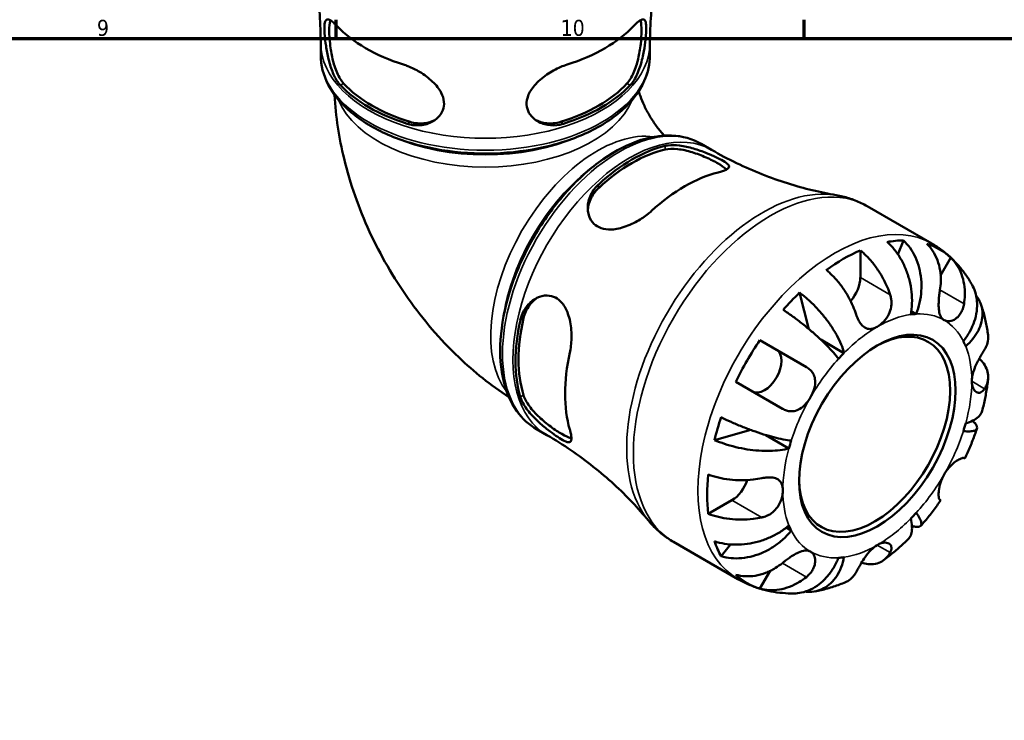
# Model space of a CAD drawing. Header units: millimetres. Extents: x 0 to 903, y 0 to 973.
# Tile 7 of 10: x 583 to 731, y 472 to 577. Entities that reach past the tile are written whole.
import ezdxf

# ---------------------------------------------------------------- set-up
doc = ezdxf.new("R2010")
doc.units = ezdxf.units.MM
for name, color, linetype, lineweight in [('Border (ANSI)', 7, 'Continuous', 70), ('Visible (ANSI)', 7, 'Continuous', 50), ('Visible Narrow (ANSI)', 7, 'Continuous', 35)]:
    doc.layers.add(name, color=color, linetype=linetype, lineweight=lineweight)
doc.styles.add('Note Text (ANSI)', font='tahoma.ttf')

# ---------------------------------------------------------------- blocks, each defined once
blk = doc.blocks.new('Borders Default Border')
at = {"layer": 'Border (ANSI)'}
for p, q in [((630.75, 574), (630.75, 576.8)), ((700.83, 574), (700.83, 576.8))]:
    blk.add_line(p, q, dxfattribs=at)
at = {"layer": 'Border (ANSI)', "flags": 128}
blk.add_lwpolyline([(20, 20), (20, 574), (821, 574), (821, 20), (20, 20)], dxfattribs=at)
at = {"layer": 'Border (ANSI)', "color": 5, "true_color": 0x0000ff, "char_height": 2.4, "attachment_point": 7, "style": 'Note Text (ANSI)'}
for s, insert in [('9', (594.92, 574.35)), ('10', (664.35, 574.35))]:
    blk.add_mtext(s, dxfattribs=dict(at, insert=insert))

msp = doc.modelspace()

# ---------------------------------------------------------------- linework, layer by layer
at = {"layer": 'Visible (ANSI)'}
for p, q in [((628.42, 571.52), (628.42, 573.31)), ((677.72, 571.52), (677.72, 573.31)), ((685.39, 558.23), (686.95, 557.34)), ((710.24, 548.91), (719.9, 543.33)), ((715.68, 543.79), (714.85, 541.69)), ((709.22, 542.3), (709.22, 538.22)), ((722.77, 541.21), (721.24, 538.56)), ((700.11, 535.98), (701.51, 530.53)), ((717.59, 532.79), (716.84, 533.22)), ((694.18, 528.86), (701.14, 524.83)), ((706.77, 526.94), (703.3, 528.94)), ((697.54, 518.6), (690.58, 522.62)), ((660.74, 515.54), (662.3, 514.64)), ((692.8, 515.43), (687.38, 513.92)), ((698.53, 512.67), (695.06, 514.67)), ((724.74, 511.21), (724.86, 511.14)), ((689.99, 504.91), (686.45, 502.87)), ((721.26, 504.9), (721.14, 504.97)), ((698.88, 500.38), (698.13, 500.81)), ((681.24, 498.68), (690.9, 493.1)), ((689.8, 498.3), (688.39, 496.53)), ((695.7, 494.33), (694.18, 491.68))]:
    msp.add_line(p, q, dxfattribs=at)
for centre, major_axis, start_param, end_param in [((653.07, 582.91), (25.35, 0), 3.6456, 4.208381), ((653.07, 582.91), (25.35, 0), 5.216397, 5.779178), ((653.07, 573.77), (-24.65, 0), 0.495787, 1.07501), ((653.07, 573.77), (-24.01, 0), 0.487814, 1.082982), ((653.07, 573.77), (-24.01, 0), 2.058611, 2.653778), ((653.07, 573.77), (-24.65, 0), 2.066583, 2.645806), ((675.02, 535.76), (12.33, 21.35), 0.495787, 1.07501), ((675.02, 535.76), (12, 20.79), 0.487814, 1.082982), ((682.94, 531.19), (-12.68, -21.96), 3.6456, 4.208381), ((706.67, 517.48), (14.41, 24.96), 0.327687, 0.457711), ((706.67, 517.48), (14.41, 24.96), 6.157937, 6.408434), ((706.67, 517.48), (14.41, 24.96), 0.66015, 0.910647), ((706.67, 536.75), (-1.8, -3.12), 1.226428, 2.356194), ((706.67, 517.48), (14.41, 24.96), 1.113086, 1.243109), ((711.76, 514.54), (10, 17.32), 0.360694, 0.424705), ((675.02, 535.76), (12.33, 21.35), 2.066583, 2.645806), ((675.02, 535.76), (12, 20.79), 2.058611, 2.653778), ((711.35, 514.78), (8, 13.86), 2.374159, 7.050619), ((706.67, 517.48), (14.41, 24.96), 1.445548, 1.696045), ((711.76, 514.54), (10, 17.32), 5.858481, 5.922492), ((682.94, 531.19), (-12.68, -21.96), 5.216397, 5.779178), ((694.87, 524.3), (1.8, 3.12), 3.141593, 6.283185), ((711.76, 514.54), (-10, -17.32), 4.287684, 4.351695), ((706.67, 517.48), (14.41, 24.96), 1.898484, 2.028507), ((711.76, 514.54), (10, 17.32), 5.073083, 5.137094), ((711.76, 514.54), (-10, -17.32), 5.073083, 5.137094), ((706.67, 517.48), (14.41, 24.96), 2.230946, 2.481443), ((689.99, 507.85), (-1.8, -3.12), 0.785398, 1.915165), ((711.76, 514.54), (10, 17.32), 4.287684, 4.351695), ((711.76, 514.54), (-10, -17.32), 5.858481, 5.922492), ((706.67, 517.48), (-14.41, -24.96), 5.825475, 5.955498), ((711.76, 514.54), (-10, -17.32), 0.360694, 0.424705), ((706.67, 517.48), (-14.41, -24.96), 6.157937, 6.408434)]:
    msp.add_ellipse(centre, major_axis=major_axis, ratio=0.57735, start_param=start_param, end_param=end_param, dxfattribs=at)
msp.add_ellipse((711.76, 514.54), major_axis=(8.29, 14.36), ratio=0.57735, dxfattribs=at)
for points, knots in [([(628.42, 573.31), (628.42, 574.72), (628.37, 576.14), (628.17, 578.93), (628.01, 580.32), (627.61, 583.03), (627.37, 584.36), (626.8, 586.94), (626.47, 588.19), (625.76, 590.6), (625.37, 591.75), (624.96, 592.85)], [3.9269908, 3.9269908, 3.9269908, 3.9269908, 3.9694027, 3.9694027, 4.0118145, 4.0118145, 4.0542264, 4.0542264, 4.0966382, 4.0966382, 4.1390501, 4.1390501, 4.1390501, 4.1390501]), ([(681.19, 592.85), (680.78, 591.75), (680.39, 590.6), (679.68, 588.19), (679.35, 586.94), (678.78, 584.36), (678.53, 583.03), (678.14, 580.32), (677.98, 578.93), (677.78, 576.14), (677.72, 574.72), (677.72, 573.31)], [0.5733389, 0.5733389, 0.5733389, 0.5733389, 0.6157508, 0.6157508, 0.6581626, 0.6581626, 0.7005745, 0.7005745, 0.7429863, 0.7429863, 0.7853982, 0.7853982, 0.7853982, 0.7853982]), ([(631.39, 567), (631.29, 567.11), (631.18, 567.23), (630.78, 567.77), (630.5, 568.28), (630, 569.46), (629.78, 570.16), (629.44, 571.55), (629.31, 572.24), (629.14, 573.44), (629.08, 573.95), (629, 574.87), (628.98, 575.28), (628.99, 576.04), (629.02, 576.35), (629.19, 576.81), (629.34, 576.9), (629.78, 576.8), (630.05, 576.62), (630.54, 576.19), (630.7, 576.03), (630.87, 575.85)], [-1.957607, -1.957607, -1.957607, -1.957607, -1.891613, -1.891613, -1.685849, -1.685849, -1.45918, -1.45918, -1.251362, -1.251362, -1.084707, -1.084707, -0.918346, -0.918346, -0.710133, -0.710133, -0.453403, -0.453403, -0.214469, -0.214469, -0.105699, -0.105699, -0.105699, -0.105699]), ([(631.86, 567.27), (631.51, 567.66), (631.16, 568.21), (630.58, 569.5), (630.35, 570.25), (630.03, 571.66), (629.9, 572.42), (629.74, 573.89), (629.7, 574.59), (629.7, 575.76), (629.74, 576.28), (629.83, 576.68), (629.84, 576.71), (629.84, 576.73)], [0.853307, 0.853307, 0.853307, 0.853307, 1.082557, 1.082557, 1.311806, 1.311806, 1.524424, 1.524424, 1.737043, 1.737043, 1.954669, 1.954669, 1.969644, 1.969644, 1.969644, 1.969644]), ([(676.31, 576.73), (676.31, 576.7), (676.32, 576.67), (676.41, 576.26), (676.45, 575.75), (676.45, 575.17), (676.45, 574.59), (676.41, 573.89), (676.25, 572.42), (676.12, 571.66), (675.8, 570.25), (675.56, 569.5), (674.99, 568.21), (674.64, 567.66), (674.28, 567.27)], [-0.232214, -0.232214, -0.232214, -0.232214, -0.212619, -0.212619, 0, 0, 0, 0.212619, 0.212619, 0.425237, 0.425237, 0.654487, 0.654487, 0.883736, 0.883736, 0.883736, 0.883736]), ([(675.27, 575.85), (675.39, 575.97), (675.5, 576.08), (675.91, 576.46), (676.16, 576.66), (676.62, 576.9), (676.81, 576.9), (677.06, 576.63), (677.13, 576.37), (677.17, 575.67), (677.17, 575.29), (677.11, 574.42), (677.07, 573.95), (676.93, 572.86), (676.84, 572.24), (676.56, 570.87), (676.37, 570.13), (675.87, 568.74), (675.57, 568.1), (675.07, 567.36), (674.92, 567.17), (674.76, 567)], [-1.976188, -1.976188, -1.976188, -1.976188, -1.9026, -1.9026, -1.703331, -1.703331, -1.456641, -1.456641, -1.225461, -1.225461, -1.050031, -1.050031, -0.88783, -0.88783, -0.698106, -0.698106, -0.466977, -0.466977, -0.223392, -0.223392, -0.123423, -0.123423, -0.123423, -0.123423]), ([(628.42, 571.52), (628.42, 569.99), (628.82, 568.48), (630.34, 565.57), (631.5, 564.18), (634.52, 561.65), (636.4, 560.52), (640.67, 558.67), (643.06, 557.95), (648.09, 557.01), (650.72, 556.78), (655.98, 556.81), (658.6, 557.08), (663.57, 558.09), (665.93, 558.83), (670.14, 560.73), (672, 561.9), (675, 564.55), (676.15, 566.04), (677.43, 568.89), (677.72, 570.2), (677.72, 571.52)], [3.926991, 3.926991, 3.926991, 3.926991, 4.220111, 4.220111, 4.529105, 4.529105, 4.854872, 4.854872, 5.18275, 5.18275, 5.50931, 5.50931, 5.835307, 5.835307, 6.161948, 6.161948, 6.489884, 6.489884, 6.815041, 6.815041, 7.068583, 7.068583, 7.068583, 7.068583]), ([(640.83, 570.1), (641.04, 570.03), (641.26, 569.95), (642.07, 569.63), (642.66, 569.34), (643.94, 568.58), (644.61, 568.08), (645.71, 567.03), (646.16, 566.47), (646.7, 565.43), (646.84, 564.97), (646.92, 564.09), (646.87, 563.68), (646.56, 562.85), (646.28, 562.44), (645.48, 561.7), (644.92, 561.39), (643.66, 561.01), (642.95, 560.96), (641.93, 561.09), (641.64, 561.16), (641.35, 561.25)], [-1.976188, -1.976188, -1.976188, -1.976188, -1.9026, -1.9026, -1.703331, -1.703331, -1.456641, -1.456641, -1.225461, -1.225461, -1.050031, -1.050031, -0.88783, -0.88783, -0.698106, -0.698106, -0.466977, -0.466977, -0.223392, -0.223392, -0.123423, -0.123423, -0.123423, -0.123423]), ([(664.8, 561.25), (664.61, 561.19), (664.41, 561.14), (663.61, 560.98), (663, 560.98), (661.79, 561.17), (661.2, 561.4), (660.24, 562.04), (659.86, 562.44), (659.4, 563.27), (659.28, 563.68), (659.23, 564.53), (659.31, 564.97), (659.67, 565.94), (660, 566.47), (660.93, 567.56), (661.58, 568.11), (662.94, 569.04), (663.65, 569.43), (664.68, 569.88), (665, 570), (665.32, 570.1)], [-1.957607, -1.957607, -1.957607, -1.957607, -1.891613, -1.891613, -1.685849, -1.685849, -1.45918, -1.45918, -1.251362, -1.251362, -1.084707, -1.084707, -0.918346, -0.918346, -0.710133, -0.710133, -0.453403, -0.453403, -0.214469, -0.214469, -0.105699, -0.105699, -0.105699, -0.105699]), ([(676.03, 566.11), (676.07, 565.98), (676.12, 565.84), (676.31, 565.26), (676.49, 564.79), (676.93, 563.8), (677.19, 563.28), (677.77, 562.25), (678.09, 561.74), (678.75, 560.79), (679.08, 560.36), (679.57, 559.8), (679.72, 559.63), (679.87, 559.47)], [3.5338392, 3.5338392, 3.5338392, 3.5338392, 3.5860127, 3.5860127, 3.7424308, 3.7424308, 3.9067113, 3.9067113, 4.0748027, 4.0748027, 4.2404273, 4.2404273, 4.3201425, 4.3201425, 4.3201425, 4.3201425]), ([(630.51, 565.54), (630.67, 562.27), (631.17, 559.11), (632.83, 552.25), (634.13, 548.6), (637.36, 541.59), (639.3, 538.24), (643.75, 531.94), (646.26, 528.99), (651.37, 524.12), (653.86, 522.11), (656.61, 520.34)], [3.200728, 3.200728, 3.200728, 3.200728, 3.455752, 3.455752, 3.769911, 3.769911, 4.08407, 4.08407, 4.39823, 4.39823, 4.653254, 4.653254, 4.653254, 4.653254]), ([(645.49, 561.76), (645.02, 561.54), (644.49, 561.38), (643.23, 561.24), (642.5, 561.32), (641.82, 561.52)], [0.4722055, 0.4722055, 0.4722055, 0.4722055, 0.6544867, 0.6544867, 0.8837358, 0.8837358, 0.8837358, 0.8837358]), ([(664.33, 561.52), (663.65, 561.32), (662.92, 561.24), (661.66, 561.38), (661.13, 561.54), (660.66, 561.76)], [0.8533073, 0.8533073, 0.8533073, 0.8533073, 1.0825565, 1.0825565, 1.2648376, 1.2648376, 1.2648376, 1.2648376]), ([(685.39, 558.23), (684.07, 558.99), (682.56, 559.41), (679.28, 559.55), (677.5, 559.24), (673.8, 557.89), (671.88, 556.82), (668.14, 554.05), (666.33, 552.34), (663, 548.46), (661.48, 546.29), (658.88, 541.72), (657.8, 539.32), (656.19, 534.51), (655.65, 532.1), (655.2, 527.5), (655.27, 525.31), (656.07, 521.38), (656.79, 519.64), (658.61, 517.11), (659.6, 516.2), (660.74, 515.54)], [5.497787, 5.497787, 5.497787, 5.497787, 5.790907, 5.790907, 6.099902, 6.099902, 6.425668, 6.425668, 6.753546, 6.753546, 7.080107, 7.080107, 7.406104, 7.406104, 7.732744, 7.732744, 8.06068, 8.06068, 8.385837, 8.385837, 8.63938, 8.63938, 8.63938, 8.63938]), ([(680, 557.92), (680.15, 557.96), (680.3, 557.99), (680.98, 558.07), (681.55, 558.06), (682.83, 557.9), (683.54, 557.74), (684.92, 557.34), (685.58, 557.1), (686.7, 556.65), (687.17, 556.45), (688.01, 556.05), (688.37, 555.87), (689.03, 555.48), (689.28, 555.3), (689.6, 554.92), (689.6, 554.74), (689.29, 554.42), (689, 554.27), (688.38, 554.07), (688.16, 554.01), (687.92, 553.95)], [-1.957607, -1.957607, -1.957607, -1.957607, -1.891613, -1.891613, -1.685849, -1.685849, -1.45918, -1.45918, -1.251362, -1.251362, -1.084707, -1.084707, -0.918346, -0.918346, -0.710133, -0.710133, -0.453403, -0.453403, -0.214469, -0.214469, -0.105699, -0.105699, -0.105699, -0.105699]), ([(680, 557.38), (680.51, 557.49), (681.16, 557.52), (682.57, 557.37), (683.33, 557.2), (684.72, 556.78), (685.44, 556.5), (686.79, 555.91), (687.42, 555.59), (688.42, 555.01), (688.84, 554.72), (689.15, 554.44), (689.18, 554.42), (689.2, 554.4)], [0.853307, 0.853307, 0.853307, 0.853307, 1.082557, 1.082557, 1.311806, 1.311806, 1.524424, 1.524424, 1.737043, 1.737043, 1.949662, 1.949662, 1.969257, 1.969257, 1.969257, 1.969257]), ([(686.95, 557.34), (688.17, 556.63), (689.42, 555.97), (691.95, 554.75), (693.22, 554.19), (695.77, 553.18), (697.05, 552.73), (699.57, 551.93), (700.81, 551.59), (703.25, 551), (704.44, 550.76), (705.6, 550.57)], [5.4977871, 5.4977871, 5.4977871, 5.4977871, 5.540199, 5.540199, 5.5826109, 5.5826109, 5.6250227, 5.6250227, 5.6674346, 5.6674346, 5.7098464, 5.7098464, 5.7098464, 5.7098464]), ([(677.96, 548.2), (677.79, 548.05), (677.62, 547.9), (676.94, 547.36), (676.39, 546.99), (675.09, 546.27), (674.33, 545.93), (672.86, 545.5), (672.15, 545.39), (670.99, 545.45), (670.52, 545.55), (669.72, 545.93), (669.39, 546.18), (668.82, 546.86), (668.61, 547.3), (668.36, 548.37), (668.37, 549.01), (668.68, 550.29), (668.98, 550.94), (669.61, 551.75), (669.82, 551.97), (670.04, 552.17)], [-1.976188, -1.976188, -1.976188, -1.976188, -1.9026, -1.9026, -1.703331, -1.703331, -1.456641, -1.456641, -1.225461, -1.225461, -1.050031, -1.050031, -0.88783, -0.88783, -0.698106, -0.698106, -0.466977, -0.466977, -0.223392, -0.223392, -0.123423, -0.123423, -0.123423, -0.123423]), ([(668.41, 548.34), (668.45, 548.85), (668.58, 549.39), (669.09, 550.55), (669.52, 551.15), (670.04, 551.63)], [0.4722055, 0.4722055, 0.4722055, 0.4722055, 0.6544867, 0.6544867, 0.8837358, 0.8837358, 0.8837358, 0.8837358]), ([(710.24, 548.91), (709.95, 549.08), (709.66, 549.23), (709.06, 549.52), (708.76, 549.65), (708.14, 549.9), (707.83, 550.01), (707.2, 550.21), (706.89, 550.29), (706.25, 550.45), (705.92, 550.51), (705.6, 550.57)], [5.4977871, 5.4977871, 5.4977871, 5.4977871, 5.540199, 5.540199, 5.5826109, 5.5826109, 5.6250227, 5.6250227, 5.6674346, 5.6674346, 5.7098464, 5.7098464, 5.7098464, 5.7098464]), ([(716.76, 532.71), (716.85, 533.2), (716.92, 533.77), (716.97, 534.94), (716.94, 535.53), (716.82, 536.63), (716.72, 537.23), (716.42, 538.4), (716.23, 538.98), (715.81, 540.01), (715.55, 540.55), (714.96, 541.56), (714.63, 542.03), (713.99, 542.82), (713.62, 543.21), (713.23, 543.55)], [4.014251, 4.014251, 4.014251, 4.014251, 4.181955, 4.181955, 4.349659, 4.349659, 4.516719, 4.516719, 4.683779, 4.683779, 4.850433, 4.850433, 5.017088, 5.017088, 5.179182, 5.179182, 5.179182, 5.179182]), ([(715.68, 543.79), (716.04, 543.45), (716.38, 543.06), (716.94, 542.26), (717.22, 541.78), (717.69, 540.76), (717.88, 540.21), (718.16, 539.17), (718.26, 538.59), (718.38, 537.39), (718.38, 536.78), (718.32, 535.67), (718.23, 535.06), (717.97, 533.88), (717.79, 533.3), (717.59, 532.79)], [0.170746, 0.170746, 0.170746, 0.170746, 0.33284, 0.33284, 0.499494, 0.499494, 0.666149, 0.666149, 0.833209, 0.833209, 1.000269, 1.000269, 1.167973, 1.167973, 1.335677, 1.335677, 1.335677, 1.335677]), ([(721.14, 536.38), (721.21, 536.79), (721.25, 537.22), (721.28, 538.22), (721.24, 538.79), (721.08, 539.8), (720.94, 540.33), (720.57, 541.32), (720.33, 541.79), (719.82, 542.57), (719.52, 542.95), (719.17, 543.29)], [4.427884, 4.427884, 4.427884, 4.427884, 4.5512464, 4.5512464, 4.7191329, 4.7191329, 4.8858696, 4.8858696, 5.0526063, 5.0526063, 5.2140047, 5.2140047, 5.2140047, 5.2140047]), ([(725.94, 537.16), (725.66, 537.64), (725.36, 538.13), (724.71, 539.06), (724.35, 539.52), (723.59, 540.4), (723.19, 540.82), (722.33, 541.62), (721.87, 542), (720.91, 542.71), (720.42, 543.04), (719.9, 543.33)], [5.1684187, 5.1684187, 5.1684187, 5.1684187, 5.2342924, 5.2342924, 5.3001661, 5.3001661, 5.3660397, 5.3660397, 5.4319134, 5.4319134, 5.4977871, 5.4977871, 5.4977871, 5.4977871]), ([(709.22, 542.3), (709.62, 541.97), (710.02, 541.59), (710.74, 540.84), (711.12, 540.39), (711.83, 539.42), (712.16, 538.91), (712.71, 537.95), (712.99, 537.4), (713.41, 536.44), (713.56, 536.03), (713.69, 535.64)], [0.1707531, 0.1707531, 0.1707531, 0.1707531, 0.3321515, 0.3321515, 0.4988882, 0.4988882, 0.6656248, 0.6656248, 0.8335114, 0.8335114, 0.9568737, 0.9568737, 0.9568737, 0.9568737]), ([(722.77, 541.21), (723.12, 540.87), (723.42, 540.49), (723.93, 539.71), (724.17, 539.24), (724.54, 538.25), (724.68, 537.72), (724.84, 536.71), (724.88, 536.14), (724.85, 535.14), (724.81, 534.71), (724.74, 534.3)], [0.1707531, 0.1707531, 0.1707531, 0.1707531, 0.3321515, 0.3321515, 0.4988882, 0.4988882, 0.6656248, 0.6656248, 0.8335114, 0.8335114, 0.9568737, 0.9568737, 0.9568737, 0.9568737]), ([(708.6, 532.7), (708.47, 533.09), (708.31, 533.5), (707.9, 534.46), (707.62, 535.01), (707.07, 535.97), (706.74, 536.49), (706.03, 537.45), (705.64, 537.9), (704.93, 538.65), (704.53, 539.03), (704.13, 539.36)], [4.427884, 4.427884, 4.427884, 4.427884, 4.5512464, 4.5512464, 4.7191329, 4.7191329, 4.8858696, 4.8858696, 5.0526063, 5.0526063, 5.2140047, 5.2140047, 5.2140047, 5.2140047]), ([(724.65, 528.71), (724.99, 529.14), (725.32, 529.63), (725.88, 530.64), (726.11, 531.17), (726.44, 532.13), (726.57, 532.66), (726.71, 533.71), (726.72, 534.23), (726.64, 535.15), (726.55, 535.64), (726.28, 536.48), (726.12, 536.84), (725.94, 537.16)], [4.0142509, 4.0142509, 4.0142509, 4.0142509, 4.1819549, 4.1819549, 4.3496588, 4.3496588, 4.5167189, 4.5167189, 4.6837789, 4.6837789, 4.8504333, 4.8504333, 4.9844878, 4.9844878, 4.9844878, 4.9844878]), ([(658.31, 531.86), (658.36, 532.06), (658.41, 532.25), (658.68, 533.03), (658.98, 533.56), (659.75, 534.51), (660.25, 534.91), (661.28, 535.42), (661.81, 535.55), (662.76, 535.53), (663.18, 535.43), (663.94, 535.04), (664.28, 534.76), (664.94, 533.96), (665.23, 533.41), (665.71, 532.06), (665.87, 531.22), (665.99, 529.58), (665.98, 528.77), (665.84, 527.65), (665.79, 527.32), (665.72, 526.99)], [-1.957607, -1.957607, -1.957607, -1.957607, -1.891613, -1.891613, -1.685849, -1.685849, -1.45918, -1.45918, -1.251362, -1.251362, -1.084707, -1.084707, -0.918346, -0.918346, -0.710133, -0.710133, -0.453403, -0.453403, -0.214469, -0.214469, -0.105699, -0.105699, -0.105699, -0.105699]), ([(658.79, 532.14), (658.95, 532.82), (659.25, 533.5), (660, 534.52), (660.4, 534.9), (660.82, 535.19)], [0.8533073, 0.8533073, 0.8533073, 0.8533073, 1.0825565, 1.0825565, 1.2648376, 1.2648376, 1.2648376, 1.2648376]), ([(700.11, 535.98), (700.54, 535.66), (700.97, 535.31), (701.76, 534.6), (702.19, 534.19), (703.03, 533.31), (703.43, 532.85), (704.12, 531.99), (704.48, 531.51), (705.14, 530.54), (705.43, 530.05), (705.92, 529.17), (706.15, 528.69), (706.53, 527.77), (706.67, 527.33), (706.77, 526.94)], [0.170746, 0.170746, 0.170746, 0.170746, 0.33284, 0.33284, 0.499494, 0.499494, 0.666149, 0.666149, 0.833209, 0.833209, 1.000269, 1.000269, 1.167973, 1.167973, 1.335677, 1.335677, 1.335677, 1.335677]), ([(713.69, 535.64), (713.69, 535.64), (713.69, 535.63), (713.76, 535.44), (713.8, 535.24), (713.86, 534.86), (713.88, 534.69), (713.88, 534.28), (713.87, 534.06), (713.77, 533.46), (713.64, 533.09), (713.28, 532.34), (713.02, 531.98), (712.43, 531.34), (712.1, 531.07), (711.76, 530.87)], [-0.5833263, -0.5833263, -0.5833263, -0.5833263, -0.5820685, -0.5820685, -0.518616, -0.518616, -0.4628074, -0.4628074, -0.3947327, -0.3947327, -0.2769242, -0.2769242, -0.1428835, -0.1428835, 0, 0, 0, 0]), ([(721.76, 531.87), (721.63, 531.94), (721.52, 532.04), (721.31, 532.29), (721.23, 532.44), (721.06, 532.87), (721, 533.17), (720.94, 533.81), (720.93, 534.15), (720.96, 534.75), (720.97, 535), (721.02, 535.51), (721.05, 535.76), (721.11, 536.13), (721.12, 536.25), (721.14, 536.38)], [0, 0, 0, 0, 0.0777495, 0.0777495, 0.1608191, 0.1608191, 0.277838, 0.277838, 0.3882896, 0.3882896, 0.4654296, 0.4654296, 0.5403543, 0.5403543, 0.579532, 0.579532, 0.579532, 0.579532]), ([(726.55, 535.55), (726.63, 535.44), (726.71, 535.33), (727, 534.89), (727.19, 534.5), (727.44, 533.68), (727.5, 533.26), (727.52, 532.46), (727.47, 532.02), (727.26, 531.14), (727.09, 530.7), (726.68, 529.91), (726.41, 529.49), (725.76, 528.67), (725.38, 528.28), (725, 527.95)], [0.278887, 0.278887, 0.278887, 0.278887, 0.33284, 0.33284, 0.499494, 0.499494, 0.666149, 0.666149, 0.833209, 0.833209, 1.000269, 1.000269, 1.167973, 1.167973, 1.335677, 1.335677, 1.335677, 1.335677]), ([(724.74, 534.3), (724.72, 534.17), (724.7, 534.04), (724.61, 533.68), (724.53, 533.46), (724.34, 533.04), (724.22, 532.84), (723.91, 532.41), (723.7, 532.21), (723.18, 531.85), (722.88, 531.74), (722.29, 531.67), (722, 531.73), (721.76, 531.87)], [-0.5800481, -0.5800481, -0.5800481, -0.5800481, -0.5384523, -0.5384523, -0.4638379, -0.4638379, -0.3862639, -0.3862639, -0.2784027, -0.2784027, -0.1427791, -0.1427791, 0, 0, 0, 0]), ([(728.34, 529.62), (728.3, 529.94), (728.26, 530.25), (728.15, 530.88), (728.1, 531.19), (727.96, 531.82), (727.89, 532.13), (727.73, 532.75), (727.65, 533.06), (727.46, 533.67), (727.36, 533.98), (727.25, 534.29)], [4.8469506, 4.8469506, 4.8469506, 4.8469506, 4.8862097, 4.8862097, 4.9254689, 4.9254689, 4.964728, 4.964728, 5.0039872, 5.0039872, 5.0432463, 5.0432463, 5.0432463, 5.0432463]), ([(705.94, 526.06), (705.74, 526.34), (705.48, 526.66), (704.88, 527.35), (704.54, 527.72), (703.87, 528.4), (703.48, 528.79), (702.64, 529.56), (702.19, 529.96), (701.35, 530.67), (700.88, 531.05), (699.93, 531.8), (699.45, 532.16), (698.58, 532.78), (698.12, 533.1), (697.67, 533.39)], [4.014251, 4.014251, 4.014251, 4.014251, 4.181955, 4.181955, 4.349659, 4.349659, 4.516719, 4.516719, 4.683779, 4.683779, 4.850433, 4.850433, 5.017088, 5.017088, 5.179182, 5.179182, 5.179182, 5.179182]), ([(711.76, 530.87), (711.56, 530.76), (711.35, 530.67), (710.93, 530.54), (710.71, 530.52), (710.21, 530.56), (709.94, 530.68), (709.52, 531.02), (709.36, 531.2), (709.12, 531.54), (709.03, 531.69), (708.88, 531.99), (708.81, 532.15), (708.69, 532.43), (708.64, 532.57), (708.6, 532.7)], [0, 0, 0, 0, 0.0878331, 0.0878331, 0.1843541, 0.1843541, 0.3227975, 0.3227975, 0.4175446, 0.4175446, 0.4777493, 0.4777493, 0.5327624, 0.5327624, 0.5768127, 0.5768127, 0.5768127, 0.5768127]), ([(727.83, 527.48), (727.98, 527.71), (728.1, 527.96), (728.31, 528.56), (728.37, 528.91), (728.37, 529.36), (728.36, 529.49), (728.34, 529.62)], [4.427884, 4.427884, 4.427884, 4.427884, 4.5512464, 4.5512464, 4.7191329, 4.7191329, 4.7846411, 4.7846411, 4.7846411, 4.7846411]), ([(725.91, 522.71), (725.91, 522.94), (725.93, 523.18), (726.02, 523.7), (726.1, 523.98), (726.33, 524.69), (726.52, 525.11), (726.87, 525.81), (727.01, 526.08), (727.26, 526.53), (727.37, 526.71), (727.57, 527.05), (727.66, 527.2), (727.78, 527.39), (727.81, 527.43), (727.83, 527.48)], [-2.4991326, -2.4991326, -2.4991326, -2.4991326, -2.4150544, -2.4150544, -2.3238473, -2.3238473, -2.1841143, -2.1841143, -2.0867477, -2.0867477, -2.0144067, -2.0144067, -1.9399427, -1.9399427, -1.916375, -1.916375, -1.916375, -1.916375]), ([(701.14, 524.83), (701.25, 524.77), (701.35, 524.71), (701.61, 524.51), (701.77, 524.37), (702.04, 524.05), (702.15, 523.87), (702.36, 523.41), (702.43, 523.12), (702.48, 522.42), (702.43, 522.01), (702.19, 521.16), (702, 520.73), (701.76, 520.32)], [-0.5800481, -0.5800481, -0.5800481, -0.5800481, -0.5384523, -0.5384523, -0.4638379, -0.4638379, -0.3862639, -0.3862639, -0.2784027, -0.2784027, -0.1427791, -0.1427791, 0, 0, 0, 0]), ([(727.02, 526.1), (727.29, 525.85), (727.51, 525.59), (727.9, 525.05), (728.08, 524.71), (728.32, 524.03), (728.37, 523.68), (728.37, 523.03), (728.31, 522.68), (728.1, 522.08), (727.98, 521.83), (727.83, 521.6)], [0.1934012, 0.1934012, 0.1934012, 0.1934012, 0.3321515, 0.3321515, 0.4988882, 0.4988882, 0.6656248, 0.6656248, 0.8335114, 0.8335114, 0.9568737, 0.9568737, 0.9568737, 0.9568737]), ([(727.83, 521.6), (727.78, 521.51), (727.72, 521.43), (727.57, 521.26), (727.48, 521.18), (727.27, 521.05), (727.16, 521.01), (726.88, 520.98), (726.72, 521.02), (726.38, 521.23), (726.22, 521.43), (725.97, 521.97), (725.91, 522.32), (725.91, 522.71)], [-0.5764765, -0.5764765, -0.5764765, -0.5764765, -0.5296868, -0.5296868, -0.4605403, -0.4605403, -0.385624, -0.385624, -0.2773083, -0.2773083, -0.1425809, -0.1425809, 0, 0, 0, 0]), ([(727.46, 518.27), (727.54, 518.58), (727.62, 518.9), (727.76, 519.53), (727.83, 519.85), (727.96, 520.48), (728.02, 520.8), (728.13, 521.44), (728.18, 521.75), (728.27, 522.39), (728.31, 522.71), (728.35, 523.03)], [4.3751541, 4.3751541, 4.3751541, 4.3751541, 4.4147845, 4.4147845, 4.4544149, 4.4544149, 4.4940453, 4.4940453, 4.5336757, 4.5336757, 4.5733061, 4.5733061, 4.5733061, 4.5733061]), ([(665.97, 514.16), (665.94, 514.17), (665.9, 514.18), (665.51, 514.31), (665.05, 514.53), (664.54, 514.82), (664.04, 515.11), (663.45, 515.49), (662.26, 516.36), (661.67, 516.85), (660.61, 517.84), (660.08, 518.41), (659.25, 519.56), (658.95, 520.13), (658.79, 520.64)], [-0.232214, -0.232214, -0.232214, -0.232214, -0.212619, -0.212619, 0, 0, 0, 0.212619, 0.212619, 0.425237, 0.425237, 0.654487, 0.654487, 0.883736, 0.883736, 0.883736, 0.883736]), ([(665.72, 515.5), (665.77, 515.33), (665.81, 515.18), (665.93, 514.64), (665.98, 514.32), (665.95, 513.8), (665.86, 513.64), (665.5, 513.56), (665.24, 513.63), (664.61, 513.94), (664.29, 514.14), (663.56, 514.62), (663.18, 514.89), (662.3, 515.55), (661.82, 515.94), (660.77, 516.87), (660.22, 517.41), (659.26, 518.53), (658.86, 519.12), (658.47, 519.92), (658.38, 520.15), (658.31, 520.37)], [-1.976188, -1.976188, -1.976188, -1.976188, -1.9026, -1.9026, -1.703331, -1.703331, -1.456641, -1.456641, -1.225461, -1.225461, -1.050031, -1.050031, -0.88783, -0.88783, -0.698106, -0.698106, -0.466977, -0.466977, -0.223392, -0.223392, -0.123423, -0.123423, -0.123423, -0.123423]), ([(701.76, 520.32), (701.63, 520.09), (701.49, 519.88), (701.17, 519.46), (700.99, 519.26), (700.54, 518.83), (700.25, 518.62), (699.67, 518.33), (699.37, 518.25), (698.86, 518.21), (698.65, 518.22), (698.24, 518.29), (698.04, 518.36), (697.74, 518.49), (697.64, 518.54), (697.54, 518.6)], [0, 0, 0, 0, 0.0777495, 0.0777495, 0.1608191, 0.1608191, 0.277838, 0.277838, 0.3882896, 0.3882896, 0.4654296, 0.4654296, 0.5403543, 0.5403543, 0.579532, 0.579532, 0.579532, 0.579532]), ([(725, 516.42), (725.38, 516.53), (725.76, 516.67), (726.41, 516.99), (726.68, 517.18), (727.09, 517.55), (727.26, 517.77), (727.4, 518.09), (727.44, 518.18), (727.46, 518.27)], [4.0142509, 4.0142509, 4.0142509, 4.0142509, 4.1819549, 4.1819549, 4.3496588, 4.3496588, 4.5167189, 4.5167189, 4.5794658, 4.5794658, 4.5794658, 4.5794658]), ([(688.39, 517.33), (688.87, 517.08), (689.38, 516.84), (690.35, 516.4), (690.91, 516.17), (692.03, 515.71), (692.6, 515.5), (693.63, 515.13), (694.19, 514.94), (695.29, 514.6), (695.82, 514.45), (696.75, 514.21), (697.23, 514.1), (698.13, 513.93), (698.54, 513.87), (698.88, 513.83)], [0.170746, 0.170746, 0.170746, 0.170746, 0.33284, 0.33284, 0.499494, 0.499494, 0.666149, 0.666149, 0.833209, 0.833209, 1.000269, 1.000269, 1.167973, 1.167973, 1.335677, 1.335677, 1.335677, 1.335677]), ([(726.03, 516.8), (726.17, 516.67), (726.3, 516.54), (726.55, 516.23), (726.64, 516.07), (726.72, 515.8), (726.71, 515.67), (726.57, 515.46), (726.44, 515.37), (726.11, 515.26), (725.88, 515.23), (725.32, 515.2), (724.99, 515.22), (724.65, 515.26)], [0.3887382, 0.3887382, 0.3887382, 0.3887382, 0.4994944, 0.4994944, 0.6661487, 0.6661487, 0.8332087, 0.8332087, 1.0002688, 1.0002688, 1.1679728, 1.1679728, 1.3356767, 1.3356767, 1.3356767, 1.3356767]), ([(677.49, 501.87), (676.74, 502.78), (675.93, 503.69), (674.21, 505.51), (673.29, 506.42), (671.34, 508.2), (670.31, 509.08), (668.16, 510.78), (667.04, 511.61), (664.72, 513.18), (663.52, 513.93), (662.3, 514.64)], [2.1441352, 2.1441352, 2.1441352, 2.1441352, 2.1865471, 2.1865471, 2.2289589, 2.2289589, 2.2713708, 2.2713708, 2.3137826, 2.3137826, 2.3561945, 2.3561945, 2.3561945, 2.3561945]), ([(724.87, 511.14), (725, 511.43), (725.14, 511.73), (725.4, 512.32), (725.53, 512.62), (725.78, 513.22), (725.9, 513.52), (726.14, 514.13), (726.25, 514.43), (726.47, 515.04), (726.58, 515.34), (726.68, 515.65)], [4.0701566, 4.0701566, 4.0701566, 4.0701566, 4.1090754, 4.1090754, 4.1479942, 4.1479942, 4.186913, 4.186913, 4.2258318, 4.2258318, 4.2647505, 4.2647505, 4.2647505, 4.2647505]), ([(698.53, 512.67), (698.15, 512.56), (697.69, 512.47), (696.71, 512.34), (696.18, 512.3), (695.17, 512.28), (694.6, 512.29), (693.43, 512.37), (692.83, 512.44), (691.74, 512.61), (691.14, 512.73), (689.97, 513.01), (689.39, 513.18), (688.39, 513.51), (687.87, 513.71), (687.38, 513.92)], [4.014251, 4.014251, 4.014251, 4.014251, 4.181955, 4.181955, 4.349659, 4.349659, 4.516719, 4.516719, 4.683779, 4.683779, 4.850433, 4.850433, 5.017088, 5.017088, 5.179182, 5.179182, 5.179182, 5.179182]), ([(721.76, 508.77), (721.89, 509), (722.04, 509.21), (722.35, 509.63), (722.53, 509.83), (722.96, 510.28), (723.22, 510.5), (723.7, 510.85), (723.92, 510.98), (724.24, 511.13), (724.35, 511.18), (724.54, 511.23), (724.61, 511.24), (724.7, 511.23), (724.72, 511.22), (724.74, 511.21)], [0, 0, 0, 0, 0.0777495, 0.0777495, 0.1608191, 0.1608191, 0.277838, 0.277838, 0.3882896, 0.3882896, 0.4654296, 0.4654296, 0.5403543, 0.5403543, 0.579532, 0.579532, 0.579532, 0.579532]), ([(686.45, 508.75), (686.94, 508.56), (687.47, 508.41), (688.48, 508.17), (689.06, 508.06), (690.25, 507.93), (690.86, 507.9), (691.97, 507.9), (692.58, 507.93), (693.62, 508.05), (694.05, 508.12), (694.46, 508.21)], [0.1707531, 0.1707531, 0.1707531, 0.1707531, 0.3321515, 0.3321515, 0.4988882, 0.4988882, 0.6656248, 0.6656248, 0.8335114, 0.8335114, 0.9568737, 0.9568737, 0.9568737, 0.9568737]), ([(721.14, 504.97), (721.12, 504.98), (721.1, 505), (721.05, 505.08), (721.02, 505.15), (720.97, 505.34), (720.95, 505.46), (720.93, 505.81), (720.94, 506.06), (721, 506.69), (721.08, 507.09), (721.34, 507.92), (721.53, 508.36), (721.76, 508.77)], [-0.5800481, -0.5800481, -0.5800481, -0.5800481, -0.5384523, -0.5384523, -0.4638379, -0.4638379, -0.3862639, -0.3862639, -0.2784027, -0.2784027, -0.1427791, -0.1427791, 0, 0, 0, 0]), ([(694.46, 508.21), (694.61, 508.24), (694.75, 508.26), (695.11, 508.31), (695.32, 508.33), (695.74, 508.34), (695.94, 508.33), (696.41, 508.25), (696.65, 508.16), (697.11, 507.89), (697.29, 507.67), (697.56, 507.11), (697.62, 506.77), (697.62, 506.38)], [-0.5764765, -0.5764765, -0.5764765, -0.5764765, -0.5296868, -0.5296868, -0.4605403, -0.4605403, -0.385624, -0.385624, -0.2773083, -0.2773083, -0.1425809, -0.1425809, 0, 0, 0, 0]), ([(697.62, 506.38), (697.62, 506.15), (697.6, 505.91), (697.5, 505.39), (697.42, 505.12), (697.16, 504.42), (696.93, 504.02), (696.43, 503.41), (696.2, 503.19), (695.75, 502.85), (695.55, 502.73), (695.13, 502.52), (694.9, 502.44), (694.6, 502.36), (694.53, 502.34), (694.46, 502.33)], [-2.4991326, -2.4991326, -2.4991326, -2.4991326, -2.4150544, -2.4150544, -2.3238473, -2.3238473, -2.1841143, -2.1841143, -2.0867477, -2.0867477, -2.0144067, -2.0144067, -1.9399427, -1.9399427, -1.916375, -1.916375, -1.916375, -1.916375]), ([(718.27, 501.07), (718.48, 501.31), (718.69, 501.56), (719.11, 502.05), (719.31, 502.3), (719.72, 502.81), (719.92, 503.07), (720.31, 503.58), (720.51, 503.84), (720.89, 504.37), (721.08, 504.63), (721.27, 504.9)], [3.5892311, 3.5892311, 3.5892311, 3.5892311, 3.6281499, 3.6281499, 3.6670687, 3.6670687, 3.7059874, 3.7059874, 3.7449062, 3.7449062, 3.783825, 3.783825, 3.783825, 3.783825]), ([(694.46, 502.33), (694.05, 502.24), (693.62, 502.17), (692.58, 502.05), (691.97, 502.02), (690.86, 502.02), (690.25, 502.05), (689.06, 502.18), (688.48, 502.29), (687.47, 502.53), (686.94, 502.69), (686.45, 502.87)], [4.427884, 4.427884, 4.427884, 4.427884, 4.5512464, 4.5512464, 4.7191329, 4.7191329, 4.8858696, 4.8858696, 5.0526063, 5.0526063, 5.2140047, 5.2140047, 5.2140047, 5.2140047]), ([(717.59, 503.03), (717.79, 502.75), (717.97, 502.47), (718.23, 501.98), (718.32, 501.76), (718.38, 501.42), (718.38, 501.27), (718.26, 501.04), (718.16, 500.97), (717.88, 500.9), (717.69, 500.9), (717.3, 500.96), (717.13, 501), (716.94, 501.06)], [4.0142509, 4.0142509, 4.0142509, 4.0142509, 4.1819549, 4.1819549, 4.3496588, 4.3496588, 4.5167189, 4.5167189, 4.6837789, 4.6837789, 4.8504333, 4.8504333, 4.9611894, 4.9611894, 4.9611894, 4.9611894]), ([(677.49, 501.87), (677.69, 501.62), (677.91, 501.37), (678.36, 500.89), (678.6, 500.66), (679.09, 500.22), (679.34, 500), (679.86, 499.59), (680.12, 499.4), (680.67, 499.02), (680.95, 498.85), (681.24, 498.68)], [2.1441352, 2.1441352, 2.1441352, 2.1441352, 2.1865471, 2.1865471, 2.2289589, 2.2289589, 2.2713708, 2.2713708, 2.3137826, 2.3137826, 2.3561945, 2.3561945, 2.3561945, 2.3561945]), ([(716.39, 499.09), (716.45, 499.16), (716.51, 499.23), (716.72, 499.52), (716.82, 499.77), (716.94, 500.31), (716.97, 500.64), (716.92, 501.36), (716.85, 501.76), (716.76, 502.15)], [0.7704618, 0.7704618, 0.7704618, 0.7704618, 0.8332087, 0.8332087, 1.0002688, 1.0002688, 1.1679728, 1.1679728, 1.3356767, 1.3356767, 1.3356767, 1.3356767]), ([(687.38, 498.77), (687.87, 498.61), (688.39, 498.48), (689.39, 498.32), (689.97, 498.27), (691.14, 498.26), (691.74, 498.31), (692.83, 498.46), (693.43, 498.58), (694.6, 498.91), (695.17, 499.12), (696.18, 499.57), (696.71, 499.84), (697.69, 500.46), (698.15, 500.81), (698.53, 501.14)], [0.170746, 0.170746, 0.170746, 0.170746, 0.33284, 0.33284, 0.499494, 0.499494, 0.666149, 0.666149, 0.833209, 0.833209, 1.000269, 1.000269, 1.167973, 1.167973, 1.335677, 1.335677, 1.335677, 1.335677]), ([(698.88, 500.38), (698.54, 499.95), (698.13, 499.5), (697.23, 498.68), (696.75, 498.31), (695.82, 497.69), (695.29, 497.39), (694.19, 496.89), (693.63, 496.69), (692.6, 496.41), (692.03, 496.3), (690.91, 496.2), (690.35, 496.2), (689.38, 496.29), (688.87, 496.39), (688.39, 496.53)], [4.014251, 4.014251, 4.014251, 4.014251, 4.181955, 4.181955, 4.349659, 4.349659, 4.516719, 4.516719, 4.683779, 4.683779, 4.850433, 4.850433, 5.017088, 5.017088, 5.179182, 5.179182, 5.179182, 5.179182]), ([(711.76, 498.21), (711.96, 498.33), (712.16, 498.42), (712.56, 498.54), (712.76, 498.57), (713.22, 498.56), (713.46, 498.48), (713.74, 498.25), (713.82, 498.12), (713.88, 497.87), (713.89, 497.75), (713.86, 497.5), (713.82, 497.37), (713.73, 497.19), (713.71, 497.15), (713.69, 497.1)], [-2.4991326, -2.4991326, -2.4991326, -2.4991326, -2.4150544, -2.4150544, -2.3238473, -2.3238473, -2.1841143, -2.1841143, -2.0867477, -2.0867477, -2.0144067, -2.0144067, -1.9399427, -1.9399427, -1.916375, -1.916375, -1.916375, -1.916375]), ([(712.71, 495.94), (712.97, 496.13), (713.22, 496.33), (713.73, 496.72), (713.98, 496.93), (714.47, 497.34), (714.72, 497.55), (715.2, 497.98), (715.44, 498.19), (715.92, 498.64), (716.15, 498.86), (716.39, 499.09)], [3.2806756, 3.2806756, 3.2806756, 3.2806756, 3.320306, 3.320306, 3.3599364, 3.3599364, 3.3995668, 3.3995668, 3.4391972, 3.4391972, 3.4788275, 3.4788275, 3.4788275, 3.4788275]), ([(697.54, 495.5), (697.65, 495.59), (697.76, 495.67), (698.06, 495.91), (698.26, 496.06), (698.67, 496.35), (698.88, 496.5), (699.39, 496.81), (699.67, 496.97), (700.3, 497.26), (700.63, 497.36), (701.24, 497.42), (701.53, 497.36), (701.76, 497.22)], [-0.5800481, -0.5800481, -0.5800481, -0.5800481, -0.5384523, -0.5384523, -0.4638379, -0.4638379, -0.3862639, -0.3862639, -0.2784027, -0.2784027, -0.1427791, -0.1427791, 0, 0, 0, 0]), ([(701.76, 497.22), (701.89, 497.15), (702.01, 497.05), (702.21, 496.8), (702.3, 496.65), (702.44, 496.23), (702.48, 495.95), (702.43, 495.37), (702.36, 495.08), (702.14, 494.59), (702.03, 494.39), (701.75, 494.01), (701.6, 493.84), (701.34, 493.59), (701.24, 493.5), (701.14, 493.42)], [0, 0, 0, 0, 0.0777495, 0.0777495, 0.1608191, 0.1608191, 0.277838, 0.277838, 0.3882896, 0.3882896, 0.4654296, 0.4654296, 0.5403543, 0.5403543, 0.579532, 0.579532, 0.579532, 0.579532]), ([(708.6, 494.16), (708.65, 494.25), (708.7, 494.35), (708.83, 494.6), (708.92, 494.76), (709.13, 495.11), (709.24, 495.31), (709.54, 495.8), (709.73, 496.1), (710.2, 496.77), (710.48, 497.12), (711.1, 497.75), (711.43, 498.02), (711.76, 498.21)], [-0.5764765, -0.5764765, -0.5764765, -0.5764765, -0.5296868, -0.5296868, -0.4605403, -0.4605403, -0.385624, -0.385624, -0.2773083, -0.2773083, -0.1425809, -0.1425809, 0, 0, 0, 0]), ([(713.69, 497.1), (713.56, 496.86), (713.41, 496.63), (712.99, 496.15), (712.71, 495.92), (712.16, 495.6), (711.83, 495.47), (711.12, 495.33), (710.74, 495.32), (710.07, 495.38), (709.74, 495.45), (709.39, 495.55)], [4.427884, 4.427884, 4.427884, 4.427884, 4.5512464, 4.5512464, 4.7191329, 4.7191329, 4.8858696, 4.8858696, 5.0526063, 5.0526063, 5.1913566, 5.1913566, 5.1913566, 5.1913566]), ([(690.58, 493.76), (691.04, 493.63), (691.53, 493.55), (692.45, 493.51), (692.97, 493.53), (694.02, 493.71), (694.55, 493.85), (695.5, 494.22), (696.02, 494.47), (696.87, 494.99), (697.22, 495.24), (697.54, 495.5)], [0.1707531, 0.1707531, 0.1707531, 0.1707531, 0.3321515, 0.3321515, 0.4988882, 0.4988882, 0.6656248, 0.6656248, 0.8335114, 0.8335114, 0.9568737, 0.9568737, 0.9568737, 0.9568737]), ([(699.27, 490.96), (699.64, 490.97), (700.02, 491.01), (700.88, 491.19), (701.35, 491.36), (702.19, 491.75), (702.64, 492.02), (703.48, 492.66), (703.87, 493.04), (704.54, 493.81), (704.88, 494.27), (705.48, 495.26), (705.74, 495.79), (705.94, 496.3)], [0.3654398, 0.3654398, 0.3654398, 0.3654398, 0.4994944, 0.4994944, 0.6661487, 0.6661487, 0.8332087, 0.8332087, 1.0002688, 1.0002688, 1.1679728, 1.1679728, 1.3356767, 1.3356767, 1.3356767, 1.3356767]), ([(706.77, 496.38), (706.67, 495.88), (706.53, 495.36), (706.15, 494.39), (705.92, 493.94), (705.43, 493.2), (705.14, 492.83), (704.48, 492.2), (704.12, 491.94), (703.43, 491.56), (703.03, 491.4), (702.19, 491.21), (701.76, 491.18), (701.23, 491.21), (701.1, 491.22), (700.96, 491.24)], [4.014251, 4.014251, 4.014251, 4.014251, 4.181955, 4.181955, 4.349659, 4.349659, 4.516719, 4.516719, 4.683779, 4.683779, 4.850433, 4.850433, 5.017088, 5.017088, 5.071041, 5.071041, 5.071041, 5.071041]), ([(706.99, 492.65), (707.12, 492.7), (707.24, 492.76), (707.62, 492.98), (707.9, 493.21), (708.31, 493.69), (708.47, 493.92), (708.6, 494.16)], [0.6001167, 0.6001167, 0.6001167, 0.6001167, 0.6656248, 0.6656248, 0.8335114, 0.8335114, 0.9568737, 0.9568737, 0.9568737, 0.9568737]), ([(690.9, 493.1), (691.42, 492.81), (691.95, 492.54), (693.04, 492.06), (693.6, 491.86), (694.72, 491.51), (695.29, 491.37), (696.43, 491.15), (697, 491.08), (698.14, 490.98), (698.71, 490.96), (699.27, 490.96)], [2.3561945, 2.3561945, 2.3561945, 2.3561945, 2.4220682, 2.4220682, 2.4879419, 2.4879419, 2.5538156, 2.5538156, 2.6196893, 2.6196893, 2.685563, 2.685563, 2.685563, 2.685563]), ([(701.14, 493.42), (700.82, 493.16), (700.47, 492.91), (699.62, 492.39), (699.1, 492.14), (698.15, 491.78), (697.62, 491.63), (696.57, 491.45), (696.05, 491.43), (695.13, 491.48), (694.64, 491.55), (694.18, 491.68)], [4.427884, 4.427884, 4.427884, 4.427884, 4.5512464, 4.5512464, 4.7191329, 4.7191329, 4.8858696, 4.8858696, 5.0526063, 5.0526063, 5.2140047, 5.2140047, 5.2140047, 5.2140047]), ([(702.41, 491.27), (702.73, 491.32), (703.04, 491.39), (703.67, 491.53), (703.98, 491.61), (704.6, 491.79), (704.91, 491.88), (705.51, 492.08), (705.81, 492.18), (706.41, 492.41), (706.7, 492.52), (707, 492.65)], [2.8107353, 2.8107353, 2.8107353, 2.8107353, 2.8499945, 2.8499945, 2.8892536, 2.8892536, 2.9285128, 2.9285128, 2.9677719, 2.9677719, 3.007031, 3.007031, 3.007031, 3.007031])]:
    msp.add_open_spline(points, degree=3, knots=knots, dxfattribs=at)
at = {"layer": 'Visible Narrow (ANSI)'}
for p, q in [((631.86, 567.27), (631.39, 567)), ((674.28, 567.27), (674.76, 567)), ((641.82, 561.52), (641.35, 561.25)), ((664.33, 561.52), (664.8, 561.25)), ((680, 557.38), (680, 557.92)), ((670.04, 551.63), (670.04, 552.17)), ((713.69, 535.64), (709.22, 538.22)), ((724.74, 534.3), (721.14, 536.38)), ((658.79, 532.14), (658.31, 531.86)), ((727.83, 521.6), (725.91, 522.71)), ((658.79, 520.64), (658.31, 520.37)), ((694.46, 502.33), (689.99, 504.91)), ((713.69, 497.1), (711.76, 498.21)), ((701.14, 493.42), (697.54, 495.5))]:
    msp.add_line(p, q, dxfattribs=at)
for centre, major_axis, start_param, end_param in [((653.07, 573.31), (-24.65, 0), 0, 3.141593), ((653.07, 571.52), (24.65, 0), 3.141593, 6.283185), ((653.07, 567.83), (-22.62, 0), 0.229327, 2.912266), ((673.07, 536.89), (-12.32, -21.35), 3.141593, 6.283185), ((674.62, 535.99), (12.32, 21.35), 0, 3.141593), ((653.07, 569.64), (22.62, 0), 4.057573, 5.367205), ((669.87, 538.73), (11.31, 19.59), 0.229327, 2.912266), ((671.44, 537.83), (-11.31, -19.59), 4.057573, 5.367205), ((694.57, 524.47), (14.38, 24.91), 0.212059, 2.929533), ((695.74, 523.8), (-14.5, -25.11), 3.141593, 6.283185), ((705.4, 518.22), (14.5, 25.11), 0, 3.141593), ((711.76, 514.54), (-10, -17.32), 3.566297, 3.926991), ((711.76, 514.54), (10, 17.32), 0, 0.360694), ((711.76, 514.54), (-10, -17.32), 3.926991, 4.287684), ((711.76, 514.54), (10, 17.32), 5.922492, 6.283185), ((711.76, 514.54), (10, 17.32), 5.497787, 5.858481), ((711.76, 514.54), (-10, -17.32), 4.351695, 4.712389), ((711.76, 514.54), (10, 17.32), 5.137094, 5.497787), ((711.76, 514.54), (-10, -17.32), 4.712389, 5.073083), ((711.76, 514.54), (10, 17.32), 4.712389, 5.073083), ((711.76, 514.54), (-10, -17.32), 5.137094, 5.497787), ((711.76, 514.54), (10, 17.32), 4.351695, 4.712389), ((711.76, 514.54), (-10, -17.32), 5.497787, 5.858481), ((711.76, 514.54), (10, 17.32), 3.926991, 4.287684), ((711.76, 514.54), (-10, -17.32), 5.922492, 6.283185), ((711.76, 514.54), (-10, -17.32), 0, 0.360694), ((711.76, 514.54), (10, 17.32), 3.566297, 3.926991)]:
    msp.add_ellipse(centre, major_axis=major_axis, ratio=0.57735, start_param=start_param, end_param=end_param, dxfattribs=at)

# ---------------------------------------------------------------- block references
msp.add_blockref('Borders Default Border', (0, 0))

doc.saveas('drawing.dxf')
